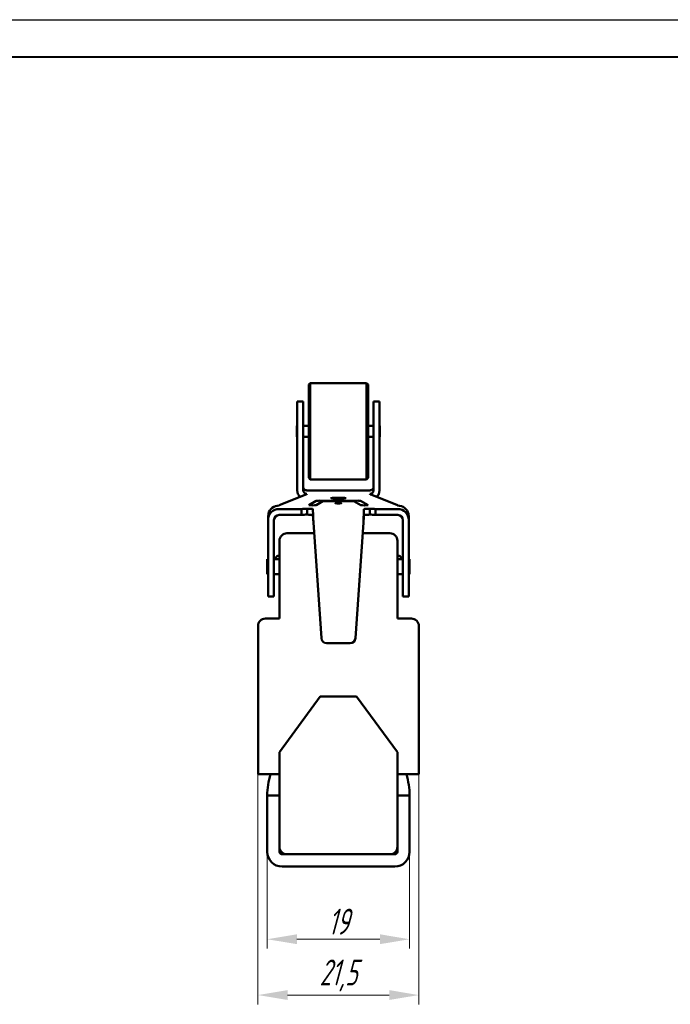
# Model space of a CAD drawing. Header units: millimetres. Extents: x 2171 to 2591, y 1134 to 1431.
# Tile 11 of 18: x 2390 to 2478, y 1298 to 1431. Entities that reach past the tile are written whole.
import ezdxf

# ---------------------------------------------------------------- set-up
doc = ezdxf.new("R2010")
doc.units = ezdxf.units.MM
doc.layers.add('main', color=5, linetype='Continuous', lineweight=50)
doc.layers.add('size', color=7, linetype='Continuous', lineweight=20)
doc.layers.add('ФОРМАТ', color=7, linetype='Continuous')
doc.styles.add('GOST', font='GOST.shx', dxfattribs={"width": 0.8, "oblique": 15})
doc.dimstyles.new('GOST', dxfattribs={"dimscale": 0, "dimtxt": 3.5, "dimasz": 4, "dimexe": 1.25, "dimexo": 0, "dimtad": 1, "dimdec": 1, "dimrnd": 0.5, "dimtxsty": 'GOST', "dimcen": 5, "dimclrd": 256, "dimclre": 256, "dimclrt": 256, "dimadec": 1, "dimazin": 2, "dimtfac": 1, "dimtdec": 4, "dimtmove": 0, "dimatfit": 3, "dimfxl": 0, "dimtolj": 1, "dimtzin": 0, "dimlwd": -1, "dimlwe": -1, "dimarcsym": 0})

# ---------------------------------------------------------------- blocks, each defined once
blk = doc.blocks.new('*D234')
at = {"layer": 'Defpoints', "color": 0}
for p in [(2422.64, 1328.94), (2444.34, 1328.94), (2444.34, 1299.15)]:
    blk.add_point(p, dxfattribs=at)
at = {"layer": 'size', "ltscale": 5}
for p, q in [((2422.64, 1328.94), (2422.64, 1297.9)), ((2444.34, 1328.94), (2444.34, 1297.9)), ((2426.64, 1299.15), (2440.34, 1299.15))]:
    blk.add_line(p, q, dxfattribs=at)
at = {"layer": 'size'}
for points in [[(2426.64, 1299.82), (2426.64, 1298.49), (2422.64, 1299.15)], [(2440.34, 1298.49), (2440.34, 1299.82), (2444.34, 1299.15)]]:
    blk.add_solid(points, dxfattribs=at)
at = {"layer": 'size', "linetype": 'ByBlock', "insert": (2433.49, 1301.79), "char_height": 3.5, "attachment_point": 5, "style": 'GOST'}
blk.add_mtext('\\A1;21,5', dxfattribs=at)
blk = doc.blocks.new('*D235')
at = {"layer": 'Defpoints', "color": 0}
for p in [(2423.89, 1318.49), (2443.09, 1318.49), (2443.09, 1306.68)]:
    blk.add_point(p, dxfattribs=at)
at = {"layer": 'size', "ltscale": 5}
for p, q in [((2423.89, 1318.49), (2423.89, 1305.43)), ((2443.09, 1318.49), (2443.09, 1305.43)), ((2427.89, 1306.68), (2439.09, 1306.68))]:
    blk.add_line(p, q, dxfattribs=at)
at = {"layer": 'size'}
for points in [[(2427.89, 1307.35), (2427.89, 1306.02), (2423.89, 1306.68)], [(2439.09, 1306.02), (2439.09, 1307.35), (2443.09, 1306.68)]]:
    blk.add_solid(points, dxfattribs=at)
at = {"layer": 'size', "linetype": 'ByBlock', "insert": (2433.49, 1309.06), "char_height": 3.5, "attachment_point": 5, "style": 'GOST'}
blk.add_mtext('\\A1;19', dxfattribs=at)

msp = doc.modelspace()

# ---------------------------------------------------------------- linework, layer by layer
at = {"layer": 'main'}
for p, q in [((2429.693, 1381.711), (2429.493, 1381.511)), ((2429.493, 1368.911), (2429.493, 1381.511)), ((2437.293, 1381.711), (2429.693, 1381.711)), ((2429.693, 1381.711), (2429.693, 1368.711)), ((2437.493, 1381.511), (2437.293, 1381.711)), ((2437.293, 1368.711), (2437.293, 1381.711)), ((2437.493, 1381.511), (2437.493, 1368.911)), ((2428.743, 1379.211), (2427.943, 1379.211)), ((2427.943, 1375.502), (2427.943, 1379.211)), ((2428.743, 1375.502), (2428.743, 1379.211)), ((2439.043, 1379.211), (2438.243, 1379.211)), ((2438.243, 1379.211), (2438.243, 1375.502)), ((2439.043, 1379.211), (2439.043, 1375.502)), ((2427.943, 1375.961), (2427.893, 1375.961)), ((2427.893, 1375.961), (2427.893, 1374.461)), ((2427.943, 1367.573), (2427.943, 1375.502)), ((2429.493, 1375.961), (2428.743, 1375.961)), ((2428.743, 1367.573), (2428.743, 1375.502)), ((2438.243, 1375.961), (2437.493, 1375.961)), ((2438.243, 1375.502), (2438.243, 1367.573)), ((2439.093, 1375.961), (2439.043, 1375.961)), ((2439.043, 1375.502), (2439.043, 1367.573)), ((2439.093, 1375.961), (2439.093, 1374.461)), ((2427.893, 1374.461), (2427.943, 1374.461)), ((2428.743, 1374.461), (2429.493, 1374.461)), ((2437.493, 1374.461), (2438.243, 1374.461)), ((2439.043, 1374.461), (2439.093, 1374.461)), ((2429.493, 1368.911), (2429.693, 1368.711)), ((2429.693, 1368.711), (2437.293, 1368.711)), ((2437.293, 1368.711), (2437.493, 1368.911)), ((2427.943, 1367.261), (2427.943, 1367.573)), ((2427.981, 1366.947), (2427.943, 1367.261)), ((2428.743, 1367.573), (2428.743, 1367.261)), ((2437.743, 1367.232), (2429.243, 1367.232)), ((2438.243, 1367.261), (2438.243, 1367.573)), ((2439.043, 1367.261), (2439.005, 1366.947)), ((2439.043, 1367.573), (2439.043, 1367.261)), ((2429.11, 1366.657), (2425.626, 1365.295)), ((2430.495, 1365.821), (2429.495, 1365.245)), ((2430.491, 1365.241), (2431.408, 1365.769)), ((2435.993, 1365.845), (2430.993, 1365.845)), ((2431.906, 1365.793), (2435.08, 1365.793)), ((2435.578, 1365.769), (2436.495, 1365.241)), ((2437.491, 1365.245), (2436.491, 1365.821)), ((2441.36, 1365.295), (2437.876, 1366.657)), ((2425.493, 1364.72), (2428.493, 1364.72)), ((2428.493, 1363.921), (2428.493, 1364.72)), ((2429.264, 1363.959), (2429.263, 1364.758)), ((2430.034, 1364.72), (2430.049, 1364.704)), ((2436.937, 1364.704), (2436.952, 1364.72)), ((2437.722, 1363.959), (2437.723, 1364.758)), ((2438.493, 1364.72), (2441.493, 1364.72)), ((2438.493, 1363.921), (2438.493, 1364.72)), ((2424.038, 1364.058), (2423.993, 1363.692)), ((2423.993, 1363.222), (2423.993, 1363.692)), ((2423.993, 1363.222), (2423.993, 1356.731)), ((2424.793, 1363.222), (2424.793, 1356.731)), ((2425.493, 1363.921), (2428.493, 1363.921)), ((2430.049, 1363.901), (2430.034, 1363.921)), ((2431.198, 1347.283), (2430.117, 1362.891)), ((2435.788, 1347.283), (2436.868, 1362.891)), ((2436.951, 1363.921), (2436.936, 1363.901)), ((2438.493, 1363.921), (2441.493, 1363.921)), ((2442.193, 1356.731), (2442.193, 1363.222)), ((2442.993, 1363.692), (2442.948, 1364.058)), ((2442.993, 1363.222), (2442.993, 1363.692)), ((2442.993, 1356.731), (2442.993, 1363.222)), ((2425.543, 1360.44), (2425.543, 1349.94)), ((2430.218, 1361.44), (2426.543, 1361.44)), ((2440.443, 1361.44), (2436.768, 1361.44)), ((2441.443, 1349.94), (2441.443, 1360.44)), ((2423.993, 1357.94), (2423.893, 1357.94)), ((2423.893, 1356.073), (2423.893, 1357.94)), ((2425.543, 1357.94), (2424.793, 1357.94)), ((2425.493, 1358.44), (2425.543, 1358.44)), ((2441.443, 1358.44), (2441.493, 1358.44)), ((2442.193, 1357.94), (2441.443, 1357.94)), ((2443.093, 1357.94), (2442.993, 1357.94)), ((2443.093, 1356.073), (2443.093, 1357.94)), ((2423.993, 1352.94), (2423.993, 1356.731)), ((2424.793, 1352.94), (2424.793, 1356.731)), ((2442.193, 1352.94), (2442.193, 1356.731)), ((2442.993, 1352.94), (2442.993, 1356.731)), ((2423.893, 1355.94), (2423.893, 1356.073)), ((2423.893, 1355.94), (2423.993, 1355.94)), ((2424.793, 1355.94), (2425.543, 1355.94)), ((2441.443, 1355.94), (2442.193, 1355.94)), ((2442.993, 1355.94), (2443.093, 1355.94)), ((2443.093, 1355.94), (2443.093, 1356.073)), ((2423.993, 1352.94), (2424.793, 1352.94)), ((2442.193, 1352.94), (2442.993, 1352.94)), ((2425.543, 1349.94), (2423.643, 1349.94)), ((2443.343, 1349.94), (2441.443, 1349.94)), ((2422.643, 1348.94), (2422.643, 1328.94)), ((2444.343, 1328.94), (2444.343, 1348.94)), ((2444.353, 1348.145), (2444.343, 1348.145)), ((2444.353, 1348.145), (2444.353, 1346.76)), ((2435.09, 1346.632), (2431.896, 1346.632)), ((2444.353, 1346.725), (2444.343, 1346.725)), ((2444.353, 1346.692), (2444.343, 1346.692)), ((2444.353, 1344.124), (2444.353, 1346.692)), ((2444.353, 1344.124), (2444.343, 1344.124)), ((2444.353, 1344.091), (2444.343, 1344.091)), ((2444.353, 1343.986), (2444.343, 1343.986)), ((2444.353, 1344.056), (2444.353, 1343.986)), ((2431.043, 1339.44), (2425.543, 1331.94)), ((2435.943, 1339.44), (2431.043, 1339.44)), ((2441.443, 1331.94), (2435.943, 1339.44)), ((2425.543, 1331.94), (2425.543, 1319.14)), ((2425.543, 1328.94), (2425.543, 1331.94)), ((2441.443, 1319.14), (2441.443, 1331.94)), ((2441.443, 1331.94), (2441.443, 1328.94)), ((2422.643, 1328.94), (2425.543, 1328.94)), ((2441.443, 1328.94), (2444.343, 1328.94)), ((2423.893, 1326.09), (2423.893, 1318.49)), ((2425.543, 1326.09), (2423.893, 1326.09)), ((2443.093, 1326.09), (2441.443, 1326.09)), ((2443.093, 1318.49), (2443.093, 1326.09)), ((2425.543, 1318.49), (2425.543, 1319.14)), ((2441.443, 1319.14), (2441.443, 1318.49)), ((2426.543, 1318.14), (2425.893, 1318.14)), ((2426.543, 1318.14), (2440.443, 1318.14)), ((2441.093, 1318.14), (2440.443, 1318.14)), ((2425.893, 1316.49), (2441.093, 1316.49))]:
    msp.add_line(p, q, dxfattribs=at)
at = {"layer": 'main', "flags": 128}
for points in [[(2433.493, 1366.133), (2433.763, 1366.135), (2434.012, 1366.14), (2434.224, 1366.149), (2434.381, 1366.161), (2434.472, 1366.175), (2434.491, 1366.189), (2434.435, 1366.203), (2434.31, 1366.215), (2434.124, 1366.226), (2433.891, 1366.233), (2433.629, 1366.237), (2433.357, 1366.237), (2433.094, 1366.233), (2432.862, 1366.226), (2432.676, 1366.215), (2432.551, 1366.203), (2432.495, 1366.189), (2432.514, 1366.175), (2432.605, 1366.161), (2432.762, 1366.149), (2432.973, 1366.14), (2433.223, 1366.135), (2433.493, 1366.133)], [(2433.493, 1365.526), (2433.646, 1365.524), (2433.776, 1365.52), (2433.862, 1365.513), (2433.893, 1365.505), (2433.862, 1365.497), (2433.776, 1365.49), (2433.646, 1365.485), (2433.493, 1365.484), (2433.34, 1365.485), (2433.21, 1365.49), (2433.123, 1365.497), (2433.093, 1365.505), (2433.123, 1365.513), (2433.21, 1365.52), (2433.34, 1365.524), (2433.493, 1365.526)]]:
    msp.add_lwpolyline(points, dxfattribs=at)
at = {"layer": 'main'}
for centre, radius, start, end in [((2429.241, 1367.261), 1.298, 193.9656, 224.7241), ((2429.243, 1367.732), 0.5, 180.03918, 270.03974), ((2429.243, 1367.261), 0.5, 218.83771, 270.0095), ((2437.743, 1367.732), 0.5, 269.96024, 359.96084), ((2437.743, 1367.261), 0.5, 269.9904, 321.16239), ((2437.745, 1367.261), 1.298, 315.27566, 346.03461), ((2429.083, 1366.827), 0.173, 278.91102, 337.35498), ((2430.883, 1362.917), 2.93, 87.85673, 97.61636), ((2431.796, 1362.865), 2.93, 87.85673, 97.61636), ((2435.189, 1362.865), 2.93, 82.38363, 92.14328), ((2436.102, 1362.917), 2.93, 82.38363, 92.14328), ((2437.902, 1366.827), 0.173, 202.64527, 261.08873), ((2425.492, 1363.221), 1.499, 89.96075, 179.96062), ((2425.492, 1363.691), 1.5, 89.97319, 165.82543), ((2425.652, 1365.124), 0.173, 98.91199, 157.35596), ((2429.145, 1359.334), 5.425, 88.7552, 96.90821), ((2430.011, 1368.999), 3.788, 262.17437, 277.2804), ((2436.975, 1368.999), 3.788, 262.7196, 277.82563), ((2437.84, 1359.334), 5.425, 83.0918, 91.24479), ((2441.333, 1365.124), 0.173, 22.6436, 81.08841), ((2441.494, 1363.691), 1.5, 14.1746, 90.02679), ((2441.494, 1363.221), 1.499, 0.03932, 90.03928), ((2425.492, 1363.221), 0.7, 89.96089, 179.96044), ((2429.146, 1358.532), 5.428, 88.75495, 96.9063), ((2437.84, 1358.532), 5.428, 83.09371, 91.24505), ((2441.493, 1363.221), 0.7, 0.03961, 90.03911), ((2426.543, 1360.44), 1, 90, 180), ((2440.443, 1360.44), 1, 0, 90), ((2425.493, 1357.94), 0.5, 90, 180), ((2441.493, 1357.94), 0.5, 0, 90), ((2423.643, 1348.94), 1, 90, 180), ((2443.343, 1348.94), 1, 0, 90), ((2431.896, 1347.331), 0.7, 183.96399, 270.00398), ((2435.09, 1347.331), 0.7, 269.99598, 356.03612), ((2433.493, 1326.09), 9.6, 162.73, 180), ((2433.493, 1326.09), 9.6, 0, 17.27), ((2426.543, 1319.14), 1, 180, 270), ((2440.443, 1319.14), 1, 270, 0), ((2425.893, 1318.49), 2, 180, 270), ((2425.893, 1318.49), 0.35, 180, 270), ((2441.093, 1318.49), 2, 270, 0), ((2441.093, 1318.49), 0.35, 270, 0)]:
    msp.add_arc(centre, radius, start, end, dxfattribs=at)
for centre, major_axis, ratio, start_param, end_param in [((2430.117, 1362.922), (-0.069, 1.8), 0.0006701, 0.1415553, 1.5882239), ((2436.868, 1362.922), (0.069, 1.8), 0.0006701, 4.6949614, 6.14163), ((2430.117, 1362.922), (-0.069, 1), 0.0012021, 0.2059928, 1.3603414), ((2436.868, 1362.922), (0.069, 1), 0.0012021, 4.9228439, 6.0771925)]:
    msp.add_ellipse(centre, major_axis=major_axis, ratio=ratio, start_param=start_param, end_param=end_param, dxfattribs=at)
for points, knots in [([(2428.743, 1367.261), (2428.748, 1367.204), (2428.758, 1367.09), (2428.821, 1366.995), (2428.853, 1366.947)], [0, 0, 0, 0, 0.49645854, 1, 1, 1, 1]), ([(2438.133, 1366.947), (2438.164, 1366.995), (2438.228, 1367.089), (2438.238, 1367.203), (2438.243, 1367.261)], [0, 0, 0, 0, 0.496449, 1, 1, 1, 1]), ([(2429.263, 1364.758), (2429.325, 1364.757), (2429.486, 1364.756), (2429.72, 1364.749), (2429.939, 1364.736), (2430.001, 1364.725), (2430.034, 1364.72)], [0, 0, 0, 0, 0.1670769, 0.4349464, 0.7028157, 1, 1, 1, 1]), ([(2436.952, 1364.72), (2436.981, 1364.725), (2437.037, 1364.735), (2437.239, 1364.747), (2437.477, 1364.755), (2437.65, 1364.757), (2437.723, 1364.758)], [0, 0, 0, 0, 0.2677954, 0.5355903, 0.8033857, 1, 1, 1, 1]), ([(2430.034, 1363.921), (2430.006, 1363.926), (2429.949, 1363.936), (2429.747, 1363.949), (2429.509, 1363.956), (2429.337, 1363.958), (2429.264, 1363.959)], [0, 0, 0, 0, 0.2677072, 0.5354146, 0.8031223, 1, 1, 1, 1]), ([(2437.722, 1363.959), (2437.66, 1363.958), (2437.499, 1363.957), (2437.265, 1363.95), (2437.046, 1363.937), (2436.984, 1363.927), (2436.951, 1363.921)], [0, 0, 0, 0, 0.16734993, 0.43513242, 0.70291417, 1, 1, 1, 1])]:
    msp.add_open_spline(points, degree=3, knots=knots, dxfattribs=at)
at = {"layer": 'ФОРМАТ', "linetype": 'ByBlock', "ltscale": 5}
msp.add_line((2170.806, 1430.729), (2590.806, 1430.729), dxfattribs=at)
at = {"layer": 'ФОРМАТ', "linetype": 'ByBlock', "lineweight": 40, "ltscale": 5}
msp.add_line((2178.806, 1425.729), (2585.806, 1425.729), dxfattribs=at)

# ---------------------------------------------------------------- dimensions: what is measured, and where the dimension line sits
at = {"layer": 'size', "linetype": 'ByBlock', "ltscale": 5}
dim = msp.add_linear_dim(base=(2444.343, 1299.154), p1=(2422.643, 1328.94), p2=(2444.343, 1328.94), dimstyle='GOST', override={"dimscale": 1, "dimlfac": 1, "dimtxsty": 'GOST', "dimsah": 1, "dimtolj": 1}, dxfattribs=at)
dim.commit()
dim.dimension.update_dxf_attribs({"geometry": '*D234', "text_midpoint": (2433.493, 1301.792)})
at = {"layer": 'size', "ltscale": 5}
dim = msp.add_linear_dim(base=(2443.093, 1306.684), p1=(2423.893, 1318.49), p2=(2443.093, 1318.49), dimstyle='GOST', override={"dimscale": 1, "dimlfac": 1, "dimtxsty": 'GOST', "dimsah": 1, "dimtolj": 1}, dxfattribs=at)
dim.commit()
dim.dimension.update_dxf_attribs({"geometry": '*D235', "text_midpoint": (2433.493, 1309.059)})

doc.saveas('drawing.dxf')
